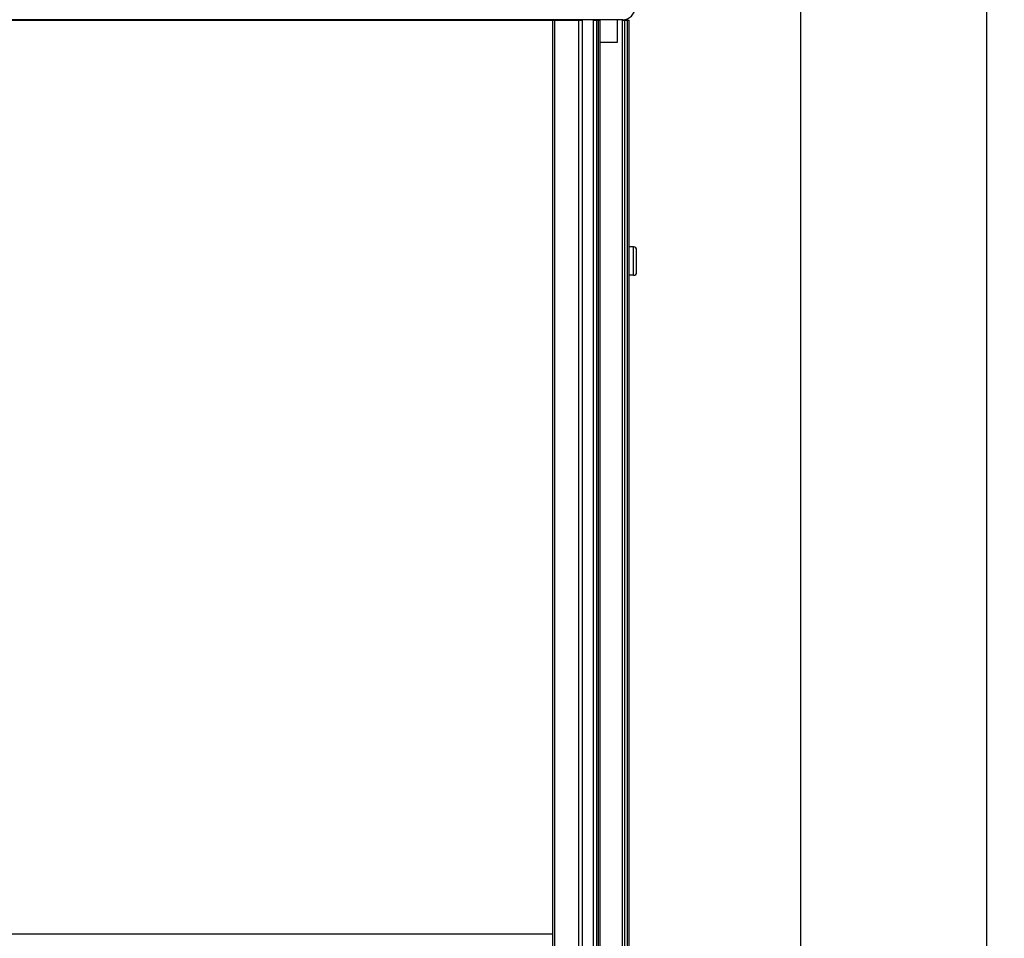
# Model space of a CAD drawing. Extents: x 0 to 594, y 0 to 420.
# Tile 151 of 157: x 371 to 426, y 232 to 284. Entities that reach past the tile are written whole.
import ezdxf

# ---------------------------------------------------------------- set-up
doc = ezdxf.new("R2010")
doc.units = 0
doc.header["$LTSCALE"] = 32.67
doc.layers.get('0').update_dxf_attribs({"linetype": 'CONTINUOUS'})
doc.styles.get("Standard").update_dxf_attribs({"font": 'txt', "width": 0.8})
doc.dimstyles.get("Standard").update_dxf_attribs({"dimtxt": 2.5, "dimasz": 2.5, "dimexe": 1.25, "dimexo": 0.625, "dimtad": 1, "dimcen": 2.5, "dimazin": 3, "dimtfac": 1, "dimtmove": 0, "dimatfit": 3})

# ---------------------------------------------------------------- blocks, each defined once
blk = doc.blocks.new('_FILLED')
at = {"color": 0, "linetype": 'BYBLOCK'}
blk.add_solid([(0, 0), (-1, 0.143), (-1, -0.143)], dxfattribs=at)
blk = doc.blocks.new('*D5')
at = {"color": 2, "linetype": 'CONTINUOUS'}
for p, q in [((403.946, 288.952), (415.918, 288.952)), ((414.918, 288.952), (414.918, 225.852)), ((414.918, 162.752), (414.918, 225.852)), ((404.047, 162.752), (415.918, 162.752))]:
    blk.add_line(p, q, dxfattribs=at)
at = {"color": 2, "linetype": 'CONTINUOUS', "xscale": 3.5, "yscale": 3.5, "zscale": 3.5}
for p, rotation in [((414.918, 288.952), 90), ((414.918, 162.752), 270)]:
    blk.add_blockref('_FILLED', p, dxfattribs=dict(at, rotation=rotation))
at = {"color": 5, "linetype": 'CONTINUOUS', "width": 0.8}
blk.add_text('631', height=3.5, rotation=90, dxfattribs=at).set_placement((414.043, 224.533))
blk = doc.blocks.new('*D7')
at = {"color": 2, "linetype": 'CONTINUOUS'}
for p, q in [((406.123, 292.352), (426.401, 292.352)), ((425.401, 292.352), (425.401, 226.352)), ((425.401, 160.352), (425.401, 226.352)), ((405.293, 160.352), (426.401, 160.352))]:
    blk.add_line(p, q, dxfattribs=at)
at = {"color": 2, "linetype": 'CONTINUOUS', "xscale": 3.5, "yscale": 3.5, "zscale": 3.5}
for p, rotation in [((425.401, 292.352), 90), ((425.401, 160.352), 270)]:
    blk.add_blockref('_FILLED', p, dxfattribs=dict(at, rotation=rotation))
at = {"color": 5, "linetype": 'CONTINUOUS', "width": 0.8}
blk.add_text('660', height=3.5, rotation=90, dxfattribs=at).set_placement((424.526, 224.852))

msp = doc.modelspace()

# ---------------------------------------------------------------- linework, layer by layer
at = {"color": 7, "linetype": 'CONTINUOUS'}
for p, q in [((404.895, 283.852), (332.295, 283.852)), ((334.555, 283.827), (402.635, 283.827)), ((400.955, 283.827), (400.955, 166.248)), ((401.055, 283.827), (401.055, 166.248)), ((402.435, 166.248), (402.435, 283.827)), ((402.635, 166.344), (402.635, 283.852)), ((403.235, 283.852), (403.235, 166.344)), ((403.235, 283.827), (403.635, 283.827)), ((403.435, 283.827), (403.435, 166.25)), ((403.535, 166.25), (403.535, 283.827)), ((403.605, 283.852), (403.605, 283.827)), ((403.635, 166.25), (403.635, 283.827)), ((404.595, 283.852), (404.595, 282.572)), ((404.895, 166.465), (404.895, 283.881)), ((404.895, 283.827), (405.275, 283.827)), ((404.995, 283.827), (404.995, 166.465)), ((405.095, 283.827), (405.095, 283.881)), ((405.095, 283.852), (405.195, 283.852)), ((405.105, 283.827), (405.105, 283.852)), ((405.175, 166.465), (405.175, 283.827)), ((405.195, 283.827), (405.195, 283.852)), ((405.275, 166.465), (405.275, 283.827)), ((404.595, 282.572), (403.635, 282.572)), ((405.515, 271.052), (405.275, 271.052)), ((405.515, 269.452), (405.515, 271.052)), ((405.685, 269.622), (405.685, 270.882)), ((405.515, 269.452), (405.275, 269.452)), ((336.235, 232.352), (400.955, 232.352))]:
    msp.add_line(p, q, dxfattribs=at)
for centre, radius, start, end in [((404.895, 284.552), 0.7, 270, 360), ((405.515, 270.882), 0.17, 0, 90), ((405.515, 269.622), 0.17, 270, 360)]:
    msp.add_arc(centre, radius, start, end, dxfattribs=at)

# ---------------------------------------------------------------- dimensions: what is measured, and where the dimension line sits
at = {"color": 2, "linetype": 'CONTINUOUS'}
for base, p1, p2, picture, middle in [((425.401, 160.352), (406.123, 292.352), (405.293, 160.352), '*D7', (422.776, 229.052)), ((414.918, 162.752), (403.946, 288.952), (404.047, 162.752), '*D5', (412.293, 228.733))]:
    dim = msp.add_linear_dim(base=base, p1=p1, p2=p2, angle=270, dimstyle='Standard', dxfattribs=at)
    dim.commit()
    dim.dimension.update_dxf_attribs({"geometry": picture, "text_midpoint": middle, "dimtype": 128})

doc.saveas('drawing.dxf')
